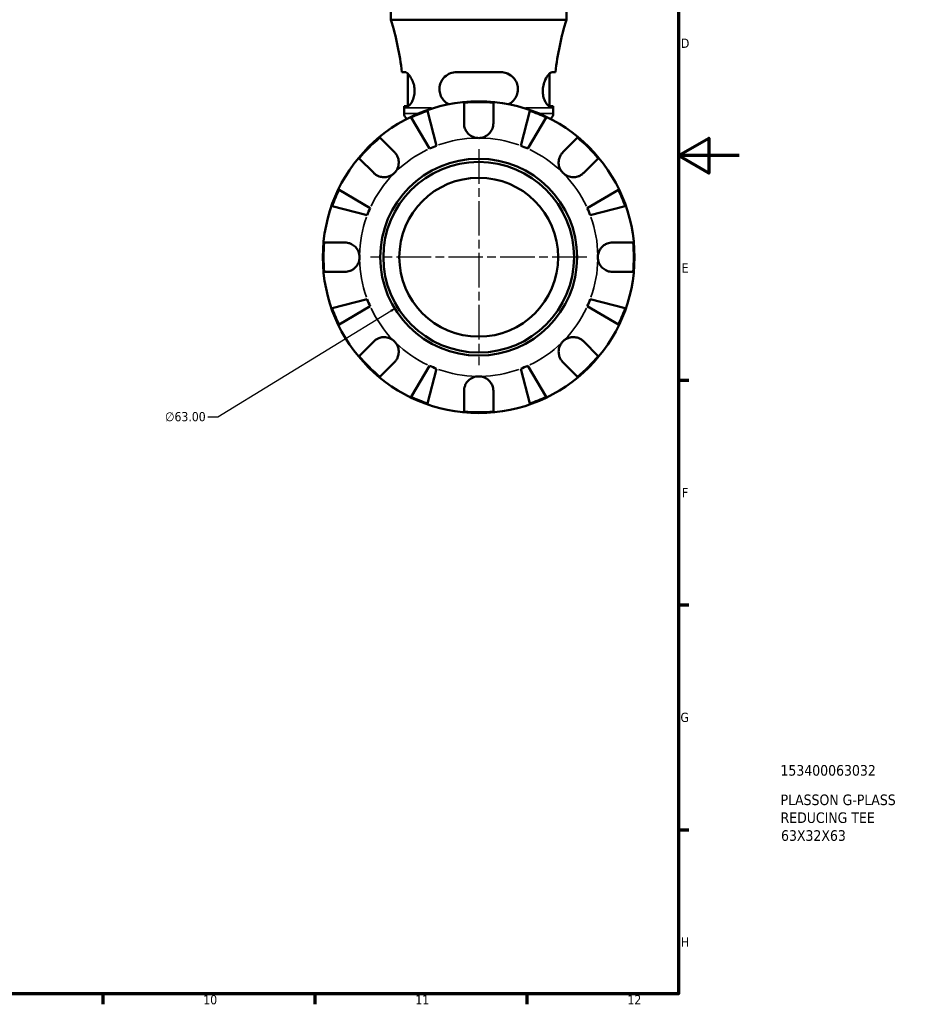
# Model space of a CAD drawing. Header units: millimetres. Extents: x 0 to 919, y 0 to 608.
# Tile 6 of 11: x 603 to 896, y 17 to 342. Entities that reach past the tile are written whole.
import ezdxf

# ---------------------------------------------------------------- set-up
doc = ezdxf.new("R2010")
doc.units = ezdxf.units.MM
doc.linetypes.add('CHAIN', pattern=[0.7087, 0.4724, -0.0591, 0.1181, -0.0591])
for name, color, linetype, lineweight in [('Border (ANSI)', 7, 'Continuous', 70), ('Center Mark (ANSI)', 7, 'Continuous', 25), ('Dimension (ANSI)', 7, 'Continuous', 25), ('Title (ISO)', 7, 'Continuous', 50), ('Visible (ANSI)', 7, 'Continuous', 50), ('Visible Narrow (ANSI)', 7, 'Continuous', 35)]:
    doc.layers.add(name, color=color, linetype=linetype, lineweight=lineweight)
doc.styles.add('Note Text (ANSI)', font='tahoma.ttf')
doc.styles.add('Note Text (ISO)', font='tahoma.ttf')
doc.dimstyles.new('Default - mm (ANSI)', dxfattribs={"dimtxt": 3.048, "dimasz": 2.5, "dimexe": 3.175, "dimexo": 1.6002, "dimgap": 0.8, "dimtad": 0, "dimtoh": 1, "dimrnd": 1e-08, "dimzin": 4, "dimdsep": 46, "dimtxsty": 'Note Text (ANSI)', "dimcen": 0.09, "dimdle": 10, "dimclrd": 256, "dimclre": 256, "dimclrt": 256, "dimadec": 1, "dimazin": 1, "dimtfac": 1, "dimtofl": 0, "dimtmove": 0, "dimatfit": 3, "dimfxl": 1, "dimtolj": 1, "dimtzin": 4, "dimlwd": -1, "dimlwe": -1, "dimarcsym": 0})

# ---------------------------------------------------------------- blocks, each defined once
blk = doc.blocks.new('Borders Default Border')
at = {"layer": 'Border (ANSI)'}
for p, q in [((821, 222.75), (824.45, 222.75)), ((821, 148.5), (824.45, 148.5)), ((821, 74.25), (824.45, 74.25)), ((630.75, 20), (630.75, 16.55)), ((700.83, 20), (700.83, 16.55)), ((770.92, 20), (770.92, 16.55))]:
    blk.add_line(p, q, dxfattribs=at)
at = {"layer": 'Border (ANSI)', "flags": 128}
for points in [[(20, 20), (20, 574), (821, 574), (821, 20), (20, 20)], [(841, 297), (821, 297), (831, 302.77), (831, 291.23), (821, 297)]]:
    blk.add_lwpolyline(points, dxfattribs=at)
at = {"layer": 'Border (ANSI)', "attachment_point": 7, "style": 'Note Text (ANSI)'}
for s, insert, char_height in [('D', (821.81, 332.6), 3.05), ('E', (822.05, 258.35), 3.05), ('F', (822.14, 184.1), 3.05), ('G', (821.66, 109.79), 3.05), ('H', (821.81, 35.6), 3.05), ('10', (663.96, 16.49), 3.048), ('11', (734.04, 16.55), 3.048), ('12', (804.13, 16.55), 3.048)]:
    blk.add_mtext(s, dxfattribs=dict(at, insert=insert, char_height=char_height))
blk = doc.blocks.new('Title Blocks ISO')
at = {"layer": 'Title (ISO)', "style": 'Note Text (ISO)'}
for tag, p in [('PART_NUMBER_001', (33.69, 72.11)), ('DESCRIPTION_001', (33.74, 62.38)), ('DESCRIPTION_002', (33.74, 56.48)), ('DESCRIPTION_003', (33.89, 50.57))]:
    blk.add_attdef(tag, p, '', height=3.5, dxfattribs=at)
blk = doc.blocks.new('*D8')
at = {"layer": 'Defpoints', "color": 0, "transparency": 16777216}
for p in [(781.84, 279.87), (728.1, 246.98)]:
    blk.add_point(p, dxfattribs=at)
at = {"layer": 'Dimension (ANSI)', "transparency": 16777216}
for p, q in [((754.88, 263.43), (755.06, 263.43)), ((754.97, 263.34), (754.97, 263.52)), ((668.72, 210.63), (725.97, 245.68)), ((665.5, 210.63), (668.72, 210.63))]:
    blk.add_line(p, q, dxfattribs=at)
blk.add_solid([(725.75, 246.03), (726.19, 245.32), (728.1, 246.98)], dxfattribs=at)
at = {"layer": 'Dimension (ANSI)', "transparency": 16777216, "insert": (651.31, 212.27), "char_height": 3.048, "attachment_point": 1, "style": 'Note Text (ANSI)'}
blk.add_mtext('\\A1;∅63.00', dxfattribs=at)

msp = doc.modelspace()

# ---------------------------------------------------------------- linework, layer by layer
at = {"layer": 'Center Mark (ANSI)', "linetype": 'CHAIN', "ltscale": 24.192183}
for p, q in [((754.97, 299.132), (754.97, 227.722)), ((790.675, 263.427), (719.265, 263.427))]:
    msp.add_line(p, q, dxfattribs=at)
at = {"layer": 'Visible (ANSI)'}
for p, q in [((725.97, 341.907), (725.97, 356.427)), ((783.97, 341.907), (783.97, 356.427)), ((783.97, 341.907), (725.97, 341.907)), ((730.715, 324.547), (729.623, 324.547)), ((731.58, 313.364), (731.58, 324.071)), ((762.33, 324.547), (747.61, 324.547)), ((778.36, 313.364), (778.36, 324.071)), ((780.316, 324.547), (779.224, 324.547)), ((730.318, 313.347), (731.442, 313.347)), ((730.32, 310.918), (730.32, 312.787)), ((750.12, 307.652), (750.12, 314.452)), ((759.82, 314.452), (759.82, 307.652)), ((778.497, 313.347), (779.621, 313.347)), ((779.62, 310.918), (779.62, 312.787)), ((738.745, 299.304), (732.689, 309.586)), ((738.085, 311.822), (741.073, 300.269)), ((768.866, 300.269), (771.854, 311.822)), ((777.251, 309.586), (771.194, 299.304)), ((722.319, 302.937), (727.127, 298.129)), ((782.812, 298.129), (787.62, 302.937)), ((720.268, 291.27), (715.46, 296.078)), ((794.479, 296.078), (789.671, 291.27)), ((708.811, 285.708), (719.093, 279.652)), ((790.846, 279.652), (801.128, 285.708)), ((718.128, 277.324), (706.575, 280.312)), ((803.364, 280.312), (791.811, 277.324)), ((703.945, 268.277), (710.745, 268.277)), ((799.195, 268.277), (805.995, 268.277)), ((710.745, 258.577), (703.945, 258.577)), ((805.995, 258.577), (799.195, 258.577)), ((706.575, 246.543), (718.128, 249.531)), ((791.811, 249.531), (803.364, 246.543)), ((719.093, 247.203), (708.811, 241.146)), ((801.128, 241.146), (790.846, 247.203)), ((715.46, 230.777), (720.268, 235.585)), ((789.671, 235.585), (794.479, 230.777)), ((727.127, 228.726), (722.319, 223.918)), ((787.62, 223.918), (782.812, 228.726)), ((732.689, 217.269), (738.745, 227.55)), ((741.073, 226.586), (738.085, 215.033)), ((771.854, 215.033), (768.866, 226.586)), ((771.194, 227.55), (777.251, 217.269)), ((750.12, 212.402), (750.12, 219.202)), ((759.82, 219.202), (759.82, 212.402))]:
    msp.add_line(p, q, dxfattribs=at)
for radius in [51.5, 32.53, 31.5, 26.25]:
    msp.add_circle((754.97, 263.427), radius, dxfattribs=at)
for centre, radius, start, end in [((630.676, 312.787), 99.643, 6.7779, 16.99225), ((879.263, 312.787), 99.643, 163.00775, 173.2221), ((630.676, 312.787), 99.643, 0, 0.32201), ((754.97, 263.427), 51.255, 84.57027, 95.42973), ((879.263, 312.787), 99.643, 179.67799, 180), ((732.38, 310.918), 2.06, 180, 238.33405), ((754.97, 263.427), 51.255, 109.23324, 115.76676), ((754.97, 263.427), 51.255, 64.23324, 70.76676), ((777.56, 310.918), 2.06, 301.66595, 0), ((754.97, 263.427), 51.255, 129.57027, 140.42973), ((754.97, 263.427), 51.255, 39.57027, 50.42973), ((754.97, 263.427), 39.375, 110.66622, 114.33378), ((754.97, 263.427), 39.375, 65.66622, 69.33378), ((754.97, 263.427), 51.255, 154.23324, 160.76676), ((754.97, 263.427), 51.255, 19.23324, 25.76676), ((754.97, 263.427), 39.375, 155.66622, 159.33378), ((754.97, 263.427), 39.375, 20.66622, 24.33378), ((754.97, 263.427), 51.255, 174.57027, 185.42973), ((754.97, 263.427), 51.255, 354.57027, 5.42973), ((754.97, 263.427), 39.375, 200.66622, 204.33378), ((754.97, 263.427), 39.375, 335.66622, 339.33378), ((754.97, 263.427), 51.255, 199.23324, 205.76676), ((754.97, 263.427), 51.255, 334.23324, 340.76676), ((754.97, 263.427), 51.255, 219.57027, 230.42973), ((754.97, 263.427), 51.255, 309.57027, 320.42973), ((754.97, 263.427), 39.375, 245.66622, 249.33378), ((754.97, 263.427), 39.375, 290.66622, 294.33378), ((754.97, 263.427), 51.255, 244.23324, 250.76676), ((754.97, 263.427), 51.255, 289.23324, 295.76676), ((754.97, 263.427), 51.255, 264.57027, 275.42973)]:
    msp.add_arc(centre, radius, start, end, dxfattribs=at)
for points, knots in [([(730.715, 324.547), (730.764, 324.547), (730.815, 324.541), (731.071, 324.475), (731.304, 324.327), (731.89, 323.784), (732.255, 323.321), (732.881, 322.25), (733.151, 321.673), (733.544, 320.479), (733.679, 319.886), (733.817, 318.652), (733.816, 318.036), (733.672, 316.772), (733.517, 316.157), (733.101, 315.04), (732.836, 314.555), (732.279, 313.79), (731.986, 313.525), (731.624, 313.369), (731.53, 313.347), (731.442, 313.347)], [-1.9953246, -1.9953246, -1.9953246, -1.9953246, -1.9450177, -1.9450177, -1.7534971, -1.7534971, -1.4951712, -1.4951712, -1.2772904, -1.2772904, -1.090502, -1.090502, -0.9031704, -0.9031704, -0.6931208, -0.6931208, -0.4667762, -0.4667762, -0.2253232, -0.2253232, -0.1363499, -0.1363499, -0.1363499, -0.1363499]), ([(745.055, 313.964), (744.5, 314.249), (743.992, 314.626), (743.119, 315.542), (742.755, 316.08), (742.247, 317.227), (742.092, 317.812), (741.978, 319.011), (742.017, 319.599), (742.298, 320.858), (742.578, 321.497), (743.401, 322.728), (743.983, 323.287), (745.268, 324.085), (745.957, 324.349), (746.991, 324.522), (747.299, 324.547), (747.61, 324.547)], [-1.6943658, -1.6943658, -1.6943658, -1.6943658, -1.4937131, -1.4937131, -1.2924107, -1.2924107, -1.109096, -1.109096, -0.9302241, -0.9302241, -0.7121493, -0.7121493, -0.4522608, -0.4522608, -0.215871, -0.215871, -0.1180115, -0.1180115, -0.1180115, -0.1180115]), ([(762.33, 324.547), (762.49, 324.547), (762.649, 324.541), (763.411, 324.475), (763.992, 324.327), (765.262, 323.784), (765.915, 323.321), (766.901, 322.25), (767.27, 321.673), (767.749, 320.479), (767.885, 319.886), (767.956, 318.652), (767.889, 318.036), (767.536, 316.772), (767.231, 316.157), (766.405, 315.04), (765.874, 314.555), (765.148, 314.106), (765.017, 314.032), (764.884, 313.964)], [-1.9953246, -1.9953246, -1.9953246, -1.9953246, -1.9450177, -1.9450177, -1.7534971, -1.7534971, -1.4951712, -1.4951712, -1.2772904, -1.2772904, -1.090502, -1.090502, -0.9031704, -0.9031704, -0.6931208, -0.6931208, -0.4667762, -0.4667762, -0.4185653, -0.4185653, -0.4185653, -0.4185653]), ([(778.497, 313.347), (778.459, 313.347), (778.421, 313.351), (778.18, 313.398), (777.957, 313.537), (777.428, 314.063), (777.118, 314.511), (776.632, 315.542), (776.443, 316.08), (776.198, 317.227), (776.135, 317.812), (776.145, 319.011), (776.215, 319.599), (776.492, 320.858), (776.722, 321.497), (777.302, 322.728), (777.665, 323.287), (778.337, 324.085), (778.647, 324.349), (779.026, 324.522), (779.13, 324.547), (779.224, 324.547)], [-1.9763014, -1.9763014, -1.9763014, -1.9763014, -1.9385042, -1.9385042, -1.7449932, -1.7449932, -1.4937131, -1.4937131, -1.2924107, -1.2924107, -1.109096, -1.109096, -0.9302241, -0.9302241, -0.7121493, -0.7121493, -0.4522608, -0.4522608, -0.215871, -0.215871, -0.1180115, -0.1180115, -0.1180115, -0.1180115]), ([(754.97, 302.802), (754.484, 302.802), (754.002, 302.875), (753.017, 303.179), (752.527, 303.427), (751.688, 304.046), (751.338, 304.4), (750.797, 305.143), (750.596, 305.516), (750.351, 306.148), (750.278, 306.395), (750.178, 306.868), (750.147, 307.093), (750.123, 307.429), (750.12, 307.541), (750.12, 307.652)], [0, 0, 0, 0, 0.14558971, 0.14558971, 0.30930841, 0.30930841, 0.45830506, 0.45830506, 0.58735107, 0.58735107, 0.66775406, 0.66775406, 0.73999155, 0.73999155, 0.77632248, 0.77632248, 0.77632248, 0.77632248]), ([(759.82, 307.652), (759.82, 307.448), (759.807, 307.242), (759.751, 306.81), (759.706, 306.584), (759.565, 306.074), (759.459, 305.793), (759.082, 305.021), (758.751, 304.563), (757.909, 303.747), (757.398, 303.41), (756.246, 302.93), (755.612, 302.802), (754.97, 302.802)], [-0.78516465, -0.78516465, -0.78516465, -0.78516465, -0.71674204, -0.71674204, -0.64259311, -0.64259311, -0.54817339, -0.54817339, -0.37584493, -0.37584493, -0.19265918, -0.19265918, 0, 0, 0, 0]), ([(727.127, 298.129), (727.209, 298.047), (727.289, 297.961), (727.568, 297.638), (727.75, 297.382), (728.079, 296.807), (728.22, 296.488), (728.477, 295.667), (728.553, 295.159), (728.54, 294.031), (728.417, 293.424), (727.94, 292.262), (727.581, 291.723), (727.127, 291.27)], [-0.78090098, -0.78090098, -0.78090098, -0.78090098, -0.74249641, -0.74249641, -0.64168011, -0.64168011, -0.53308797, -0.53308797, -0.37727943, -0.37727943, -0.19250343, -0.19250343, 0, 0, 0, 0]), ([(782.812, 291.27), (782.544, 291.538), (782.308, 291.836), (781.897, 292.505), (781.729, 292.875), (781.452, 293.768), (781.38, 294.294), (781.405, 295.324), (781.496, 295.817), (781.769, 296.608), (781.914, 296.914), (782.252, 297.476), (782.442, 297.73), (782.704, 298.018), (782.757, 298.074), (782.812, 298.129)], [0, 0, 0, 0, 0.11375655, 0.11375655, 0.23538098, 0.23538098, 0.39430899, 0.39430899, 0.54630686, 0.54630686, 0.65204055, 0.65204055, 0.75381821, 0.75381821, 0.77933795, 0.77933795, 0.77933795, 0.77933795]), ([(727.127, 291.27), (726.859, 291.002), (726.56, 290.766), (725.892, 290.355), (725.522, 290.187), (724.629, 289.91), (724.103, 289.837), (723.073, 289.863), (722.58, 289.954), (721.789, 290.227), (721.482, 290.372), (720.921, 290.71), (720.667, 290.9), (720.379, 291.161), (720.323, 291.215), (720.268, 291.27)], [0, 0, 0, 0, 0.11375655, 0.11375655, 0.23538098, 0.23538098, 0.39430899, 0.39430899, 0.54630686, 0.54630686, 0.65204055, 0.65204055, 0.75381821, 0.75381821, 0.77933795, 0.77933795, 0.77933795, 0.77933795]), ([(789.671, 291.27), (789.589, 291.188), (789.503, 291.108), (789.181, 290.829), (788.925, 290.646), (788.349, 290.318), (788.03, 290.177), (787.21, 289.92), (786.701, 289.844), (785.573, 289.857), (784.966, 289.98), (783.805, 290.457), (783.266, 290.816), (782.812, 291.27)], [-0.78090098, -0.78090098, -0.78090098, -0.78090098, -0.74249641, -0.74249641, -0.64168011, -0.64168011, -0.53308797, -0.53308797, -0.37727943, -0.37727943, -0.19250343, -0.19250343, 0, 0, 0, 0]), ([(710.745, 268.277), (710.897, 268.277), (711.05, 268.27), (711.483, 268.229), (711.763, 268.178), (712.356, 268.014), (712.666, 267.893), (713.426, 267.502), (713.85, 267.19), (714.645, 266.374), (714.985, 265.859), (715.468, 264.703), (715.595, 264.068), (715.595, 263.427)], [-0.77507703, -0.77507703, -0.77507703, -0.77507703, -0.72560399, -0.72560399, -0.63594265, -0.63594265, -0.53365641, -0.53365641, -0.3753162, -0.3753162, -0.19216783, -0.19216783, 0, 0, 0, 0]), ([(794.345, 263.427), (794.345, 263.863), (794.403, 264.296), (794.646, 265.178), (794.841, 265.618), (795.43, 266.547), (795.858, 267.001), (796.695, 267.605), (797.059, 267.801), (797.719, 268.057), (798.004, 268.138), (798.585, 268.248), (798.877, 268.276), (799.176, 268.277), (799.185, 268.277), (799.195, 268.277)], [-3.37535926, -3.37535926, -3.37535926, -3.37535926, -3.24472064, -3.24472064, -3.10081281, -3.10081281, -2.91318515, -2.91318515, -2.78540812, -2.78540812, -2.69094331, -2.69094331, -2.59427293, -2.59427293, -2.59108226, -2.59108226, -2.59108226, -2.59108226]), ([(715.595, 263.427), (715.595, 262.992), (715.536, 262.558), (715.293, 261.677), (715.098, 261.237), (714.51, 260.307), (714.081, 259.854), (713.244, 259.25), (712.88, 259.054), (712.22, 258.798), (711.935, 258.717), (711.354, 258.607), (711.062, 258.579), (710.764, 258.577), (710.754, 258.577), (710.745, 258.577)], [-3.37535926, -3.37535926, -3.37535926, -3.37535926, -3.24472064, -3.24472064, -3.10081281, -3.10081281, -2.91318515, -2.91318515, -2.78540812, -2.78540812, -2.69094331, -2.69094331, -2.59427293, -2.59427293, -2.59108226, -2.59108226, -2.59108226, -2.59108226]), ([(799.195, 258.577), (799.042, 258.577), (798.889, 258.585), (798.456, 258.626), (798.176, 258.677), (797.583, 258.841), (797.273, 258.962), (796.513, 259.353), (796.089, 259.665), (795.294, 260.481), (794.954, 260.995), (794.471, 262.152), (794.345, 262.787), (794.345, 263.427)], [-0.77507703, -0.77507703, -0.77507703, -0.77507703, -0.72560399, -0.72560399, -0.63594265, -0.63594265, -0.53365641, -0.53365641, -0.3753162, -0.3753162, -0.19216783, -0.19216783, 0, 0, 0, 0]), ([(720.268, 235.585), (720.35, 235.667), (720.436, 235.747), (720.758, 236.026), (721.014, 236.208), (721.59, 236.537), (721.909, 236.678), (722.73, 236.935), (723.238, 237.011), (724.366, 236.998), (724.973, 236.875), (726.135, 236.398), (726.673, 236.039), (727.127, 235.585)], [-0.78090098, -0.78090098, -0.78090098, -0.78090098, -0.74249641, -0.74249641, -0.64168011, -0.64168011, -0.53308797, -0.53308797, -0.37727943, -0.37727943, -0.19250343, -0.19250343, 0, 0, 0, 0]), ([(727.127, 235.585), (727.395, 235.317), (727.631, 235.018), (728.042, 234.35), (728.21, 233.979), (728.487, 233.087), (728.559, 232.56), (728.534, 231.53), (728.443, 231.038), (728.17, 230.247), (728.025, 229.94), (727.687, 229.379), (727.497, 229.125), (727.235, 228.837), (727.182, 228.781), (727.127, 228.726)], [0, 0, 0, 0, 0.11375655, 0.11375655, 0.23538098, 0.23538098, 0.39430899, 0.39430899, 0.54630686, 0.54630686, 0.65204055, 0.65204055, 0.75381821, 0.75381821, 0.77933795, 0.77933795, 0.77933795, 0.77933795]), ([(782.812, 228.726), (782.73, 228.808), (782.65, 228.894), (782.371, 229.216), (782.189, 229.472), (781.86, 230.048), (781.719, 230.367), (781.462, 231.187), (781.386, 231.696), (781.399, 232.824), (781.522, 233.431), (781.999, 234.592), (782.358, 235.131), (782.812, 235.585)], [-0.78090098, -0.78090098, -0.78090098, -0.78090098, -0.74249641, -0.74249641, -0.64168011, -0.64168011, -0.53308797, -0.53308797, -0.37727943, -0.37727943, -0.19250343, -0.19250343, 0, 0, 0, 0]), ([(782.812, 235.585), (783.08, 235.853), (783.379, 236.089), (784.047, 236.5), (784.417, 236.668), (785.31, 236.945), (785.837, 237.017), (786.866, 236.991), (787.359, 236.901), (788.15, 236.628), (788.457, 236.483), (789.018, 236.145), (789.272, 235.955), (789.56, 235.693), (789.616, 235.64), (789.671, 235.585)], [0, 0, 0, 0, 0.11375655, 0.11375655, 0.23538098, 0.23538098, 0.39430899, 0.39430899, 0.54630686, 0.54630686, 0.65204055, 0.65204055, 0.75381821, 0.75381821, 0.77933795, 0.77933795, 0.77933795, 0.77933795]), ([(750.12, 219.202), (750.12, 219.354), (750.127, 219.508), (750.168, 219.941), (750.219, 220.22), (750.383, 220.814), (750.504, 221.124), (750.895, 221.884), (751.207, 222.308), (752.023, 223.103), (752.538, 223.443), (753.694, 223.925), (754.329, 224.052), (754.97, 224.052)], [-0.77507703, -0.77507703, -0.77507703, -0.77507703, -0.72560399, -0.72560399, -0.63594265, -0.63594265, -0.53365641, -0.53365641, -0.3753162, -0.3753162, -0.19216783, -0.19216783, 0, 0, 0, 0]), ([(754.97, 224.052), (755.405, 224.052), (755.838, 223.994), (756.72, 223.751), (757.16, 223.556), (758.09, 222.967), (758.543, 222.539), (759.147, 221.702), (759.343, 221.338), (759.599, 220.678), (759.68, 220.393), (759.79, 219.812), (759.818, 219.519), (759.82, 219.221), (759.82, 219.212), (759.82, 219.202)], [-3.37535926, -3.37535926, -3.37535926, -3.37535926, -3.24472064, -3.24472064, -3.10081281, -3.10081281, -2.91318515, -2.91318515, -2.78540812, -2.78540812, -2.69094331, -2.69094331, -2.59427293, -2.59427293, -2.59108226, -2.59108226, -2.59108226, -2.59108226])]:
    msp.add_open_spline(points, degree=3, knots=knots, dxfattribs=at)
at = {"layer": 'Visible Narrow (ANSI)'}
for p, q in [((739.372, 312.787), (730.346, 312.787)), ((779.593, 312.787), (770.567, 312.787)), ((730.332, 310.918), (734.601, 310.918)), ((775.338, 310.918), (779.607, 310.918))]:
    msp.add_line(p, q, dxfattribs=at)
for start, end in [(91.03331, 109.63291), (70.36709, 88.96669), (115.36709, 133.96669), (46.03331, 64.63291), (136.03331, 154.63291), (25.36709, 43.96669), (160.36709, 178.96669), (1.03331, 19.63291), (181.03331, 199.63291), (340.36709, 358.96669), (205.36709, 223.96669), (316.03331, 334.63291), (226.03331, 244.63291), (295.36709, 313.96669), (250.36709, 268.96669), (271.03331, 289.63291)]:
    msp.add_arc((754.97, 263.427), 39.375, start, end, dxfattribs=at)

# ---------------------------------------------------------------- block references
msp.add_blockref('Borders Default Border', (0, 0))
msp.add_blockref('Title Blocks ISO', (821, 20)).add_auto_attribs({'PART_NUMBER_001': '153400063032', 'DESCRIPTION_001': 'PLASSON G-PLASS', 'DESCRIPTION_002': 'REDUCING TEE', 'DESCRIPTION_003': '63X32X63'})

# ---------------------------------------------------------------- dimensions: what is measured, and where the dimension line sits
at = {"layer": 'Dimension (ANSI)'}
dim = msp.add_diameter_dim_2p(p1=(781.835, 279.874), p2=(728.104, 246.981), dimstyle='Default - mm (ANSI)', override={"dimgap": 0.8, "dimtih": 1, "dimdec": 2, "dimlfac": 1, "dimtol": 0, "dimlim": 0, "dimtp": 0, "dimtm": 0, "dimtdec": 2}, dxfattribs=at)
dim.commit()
dim.dimension.update_dxf_attribs({"geometry": '*D8', "text_midpoint": (658.005, 210.628), "dimtype": 163})

doc.saveas('drawing.dxf')
